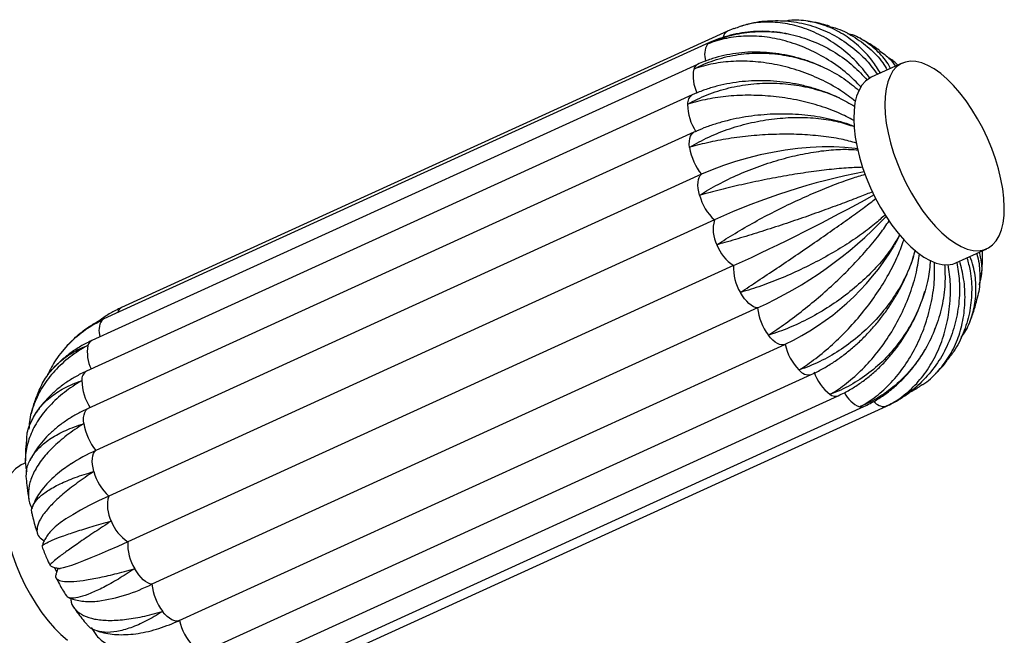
# Paper-space layout '_Dimétrica' of a CAD drawing. Header units: millimetres. Extents: x -334 to 334, y -315 to 1491.
# Tile 6 of 7: x 44 to 334, y 3 to 184. Entities that reach past the tile are written whole.
import ezdxf

# ---------------------------------------------------------------- set-up
doc = ezdxf.new("R2010")
doc.units = ezdxf.units.MM

psp = doc.layouts.new('_Dimétrica')

# ---------------------------------------------------------------- linework, layer by layer
at = {"color": 7, "linetype": 'Continuous', "lineweight": 25}
for p, q in [((257.85, 182.75), (255.69, 182.1)), ((252.03, 180.72), (73.81, 99.46)), ((253.95, 181.5), (252.03, 180.72)), ((246.77, 177.37), (68.55, 96.11)), ((243.25, 170.98), (65.03, 89.73)), ((303.49, 171.34), (294.36, 167.18)), ((302.23, 170.77), (301.59, 171.34)), ((241.69, 162), (63.47, 80.75)), ((285.14, 161.03), (284.94, 161.11)), ((242.21, 151.03), (63.99, 69.78)), ((244.45, 138.64), (66.23, 57.39)), ((248.22, 125.21), (70, 43.96)), ((319.25, 112.58), (328.38, 116.75)), ((327.04, 116.14), (327.03, 115.5)), ((253.85, 111.81), (75.63, 30.55)), ((260.95, 99.34), (82.72, 18.08)), ((313.02, 92.99), (313.16, 93.34)), ((323.36, 95.29), (323.47, 95.57)), ((90.71, 7.36), (268.93, 88.61)), ((269.03, 88.66), (268.93, 88.61)), ((54.61, 82.52), (54.03, 81.91)), ((98.52, -1.5), (276.74, 79.75)), ((313.25, 80), (313.52, 80.27)), ((106.46, -7.73), (284.68, 73.52)), ((114, -10.91), (292.22, 70.34)), ((120.62, -10.82), (298.84, 70.43)), ((47.21, 55.2), (46.76, 54.36)), ((45.6, 53.76), (44.26, 53.15)), ((90.81, 7.4), (90.71, 7.36))]:
    psp.add_line(p, q, dxfattribs=at)
at = {"color": 8, "linetype": 'Continuous', "lineweight": 25}
psp.add_line((298.84, 70.43), (298.61, 70.35), dxfattribs=at)
at = {"color": 8, "linetype": 'Continuous', "lineweight": 25, "flags": 128}
for points in [[(246.19, 176.94), (246.61, 177.28), (246.77, 177.37)], [(240.92, 146.55), (240.84, 147.5), (240.85, 148.38), (240.96, 149.16), (241.16, 149.83), (241.45, 150.38), (241.83, 150.79), (242.21, 151.03)], [(67.97, 95.68), (68.39, 96.03), (68.55, 96.11)], [(268.93, 88.61), (268.54, 88.49), (267.98, 88.46), (267.38, 88.6), (266.75, 88.87), (266.09, 89.3), (265.42, 89.85), (264.75, 90.53), (264.1, 91.32)], [(62.7, 65.29), (62.62, 66.25), (62.63, 67.12), (62.74, 67.91), (62.94, 68.58), (63.23, 69.13), (63.61, 69.54), (63.99, 69.78)], [(90.71, 7.36), (90.32, 7.23), (89.76, 7.21), (89.16, 7.34), (88.53, 7.62), (87.87, 8.04), (87.2, 8.6), (86.53, 9.28), (85.88, 10.07)]]:
    psp.add_lwpolyline(points, dxfattribs=at)
at = {"color": 7, "linetype": 'Continuous', "lineweight": 25, "flags": 128}
for points in [[(317.08, 119.8), (318.97, 118.46), (320.82, 117.41), (322.62, 116.67), (324.34, 116.26), (325.96, 116.17), (327.46, 116.41), (328.83, 116.98), (330.05, 117.86), (331.1, 119.04), (331.98, 120.52), (332.66, 122.28), (333.15, 124.29), (333.44, 126.53), (333.52, 128.98), (333.4, 131.61), (333.07, 134.38), (332.54, 137.26), (331.82, 140.23), (330.91, 143.23), (329.82, 146.25), (328.58, 149.24), (327.18, 152.17), (325.65, 155.01), (324.01, 157.72), (322.27, 160.26), (320.46, 162.62), (318.6, 164.76), (316.7, 166.65), (314.8, 168.28), (312.91, 169.63), (311.05, 170.68), (309.25, 171.41), (307.53, 171.83), (305.91, 171.91), (304.41, 171.67), (303.04, 171.11), (301.82, 170.23), (300.77, 169.04), (299.9, 167.56), (299.21, 165.81), (298.72, 163.8), (298.43, 161.55), (298.35, 159.1), (298.47, 156.48), (298.8, 153.71), (299.33, 150.83), (300.05, 147.86), (300.96, 144.85), (302.05, 141.84), (303.3, 138.84), (304.69, 135.91), (306.22, 133.08), (307.86, 130.37), (309.6, 127.82), (311.41, 125.47), (313.28, 123.33), (315.17, 121.43), (317.08, 119.8)], [(294.36, 167.18), (293.91, 166.95), (292.69, 166.07), (291.64, 164.88), (290.77, 163.4), (290.08, 161.64), (289.59, 159.63), (289.3, 157.39), (289.22, 154.94), (289.34, 152.32), (289.67, 149.55), (290.2, 146.66), (290.92, 143.7), (291.83, 140.69), (292.92, 137.67), (294.17, 134.68), (295.56, 131.75), (297.09, 128.92), (298.73, 126.21), (300.47, 123.66), (302.28, 121.3), (304.15, 119.17), (306.04, 117.27), (307.95, 115.64), (309.84, 114.29), (311.69, 113.25), (313.49, 112.51), (315.21, 112.1), (316.83, 112.01), (318.34, 112.25), (319.25, 112.58)], [(290.3, 146.18), (289.69, 146.26), (286.6, 146.56), (283.33, 146.71), (279.91, 146.69), (276.37, 146.52), (272.74, 146.2), (269.05, 145.72), (265.34, 145.1), (261.64, 144.33), (257.98, 143.43), (254.4, 142.4), (250.94, 141.25), (247.61, 139.99), (244.45, 138.64)], [(243.87, 132.46), (243.62, 133.51), (243.46, 134.51), (243.39, 135.45), (243.42, 136.31), (243.54, 137.08), (243.76, 137.73), (244.06, 138.25), (244.45, 138.64)], [(260.95, 99.34), (260.35, 99.44), (259.72, 99.7), (259.06, 100.1), (258.39, 100.63), (257.73, 101.29), (257.07, 102.06), (256.45, 102.93), (255.87, 103.88)], [(65.65, 51.21), (65.4, 52.25), (65.24, 53.25), (65.17, 54.19), (65.2, 55.06), (65.32, 55.82), (65.54, 56.47), (65.84, 57), (66.23, 57.39)], [(44.26, 53.15), (43.81, 52.92), (42.59, 52.04), (41.54, 50.85), (40.67, 49.37), (39.98, 47.62), (39.49, 45.61), (39.2, 43.36), (39.12, 40.91), (39.24, 38.29), (39.57, 35.52), (40.1, 32.64), (40.82, 29.67), (41.73, 26.66), (42.82, 23.65), (44.07, 20.65), (45.46, 17.72), (46.99, 14.89), (48.63, 12.18), (50.37, 9.63), (52.18, 7.28), (54.05, 5.14), (55.94, 3.24), (57.85, 1.61)], [(70, 43.96), (67.03, 42.56), (64.26, 41.18), (61.72, 39.83), (59.43, 38.52), (57.41, 37.26), (55.68, 36.07), (54.25, 34.94), (53.14, 33.9), (52.85, 33.58)], [(75.63, 30.55), (72.64, 29.2), (69.82, 27.95), (67.19, 26.81), (64.77, 25.8), (62.59, 24.92), (60.67, 24.17), (59.02, 23.58), (57.66, 23.13), (56.6, 22.84), (55.86, 22.71), (55.59, 22.7)], [(54.05, 22.98), (54.59, 21.89), (54.69, 21.7)], [(82.72, 18.08), (82.13, 18.19), (81.5, 18.44), (80.84, 18.84), (80.17, 19.37), (79.51, 20.03), (78.85, 20.81), (78.23, 21.67), (77.65, 22.62)]]:
    psp.add_lwpolyline(points, dxfattribs=at)
at = {"color": 8, "linetype": 'Continuous', "lineweight": 25}
for centre, radius, start, end in [((253.22, 178.6), 2.43, 119.2854, 169.8398), ((251.2, 173.88), 5.87, 148.5998, 198.491), ((244.23, 169.05), 2.17, 117.0189, 166.1433), ((253.02, 167.5), 11.08, 169.2309, 206.266), ((243.26, 159.51), 2.95, 122.1441, 185.8706), ((74.86, 97.47), 2.25, 117.8178, 166.7548), ((72.96, 92.64), 5.84, 148.5563, 198.1814), ((74.78, 86.25), 11.07, 169.2178, 206.1292), ((66.01, 87.8), 2.17, 116.9673, 166.1469), ((65.04, 78.25), 2.95, 122.1977, 185.8633), ((275.98, 83.27), 3.6, 217.0727, 282.0955), ((283.84, 75.95), 2.57, 232.4225, 289.1639), ((294.35, 78.39), 8.82, 207.0481, 247.4867), ((291.45, 72.1), 1.91, 255.4377, 293.5883), ((298.3, 74.39), 4.06, 218.5289, 274.4201)]:
    psp.add_arc(centre, radius, start, end, dxfattribs=at)
at = {"color": 7, "linetype": 'Continuous', "lineweight": 25}
for centre, radius, start, end in [((255.14, 159.36), 14.81, 180.5851, 213.5038), ((257.01, 148.98), 16.27, 188.5992, 219.4598), ((328.97, -50.51), 193.39, 100.9336, 114.679), ((258.53, 136.33), 15.16, 194.762, 227.1595), ((11.03, 646.09), 586.88, 294.44015, 298.95481), ((257.77, 122.5), 9.92, 164.1225, 207.5361), ((211.24, 209.13), 120.52, 294.3579, 316.5391), ((260.23, 121.91), 11.95, 199.5649, 237.7249), ((237.32, 156.08), 74.5, 295.1921, 328.8924), ((267.55, 111.07), 13.72, 176.9399, 211.6456), ((276.88, 100.99), 16.02, 185.9012, 217.0914), ((284.51, 92.13), 15.86, 192.6571, 224.0606), ((290.21, 84.6), 13.31, 197.9429, 233.376), ((76.92, 78.1), 14.81, 180.5851, 213.5038), ((78.79, 67.73), 16.27, 188.5992, 219.4598), ((89.7, 5.11), 57.31, 114.18, 122.7572), ((80.31, 55.07), 15.16, 194.762, 227.1595), ((79.55, 41.24), 9.92, 164.1225, 207.5361), ((82.01, 40.66), 11.95, 199.5649, 237.7249), ((89.33, 29.82), 13.72, 176.9399, 211.6456), ((60.03, 62.6), 49.96, 277.8661, 297.0099), ((98.66, 19.73), 16.02, 185.9012, 217.0914), ((106.29, 10.88), 15.86, 192.6571, 224.0606)]:
    psp.add_arc(centre, radius, start, end, dxfattribs=at)
for points, knots in [([(293.98, 166.97), (292.86, 168.41), (290.35, 171.63), (285.73, 175.71), (280.4, 179.23), (274.78, 181.73), (268.94, 183.21), (263.19, 183.55), (258.1, 183), (255.2, 181.88), (253.99, 181.41)], [0, 0, 0, 0, 0.109435, 0.244017, 0.374855, 0.509491, 0.640592, 0.775513, 0.906611, 1, 1, 1, 1]), ([(257.86, 182.72), (258, 182.77), (260.17, 183.52), (264.56, 183.92), (270.87, 183.81), (277.03, 182.45), (282.95, 180.02), (288.32, 176.56), (292.86, 172.54), (295.17, 169.41), (296.19, 168.01)], [0, 0, 0, 0, 0.010338, 0.15837, 0.302229, 0.450278, 0.593848, 0.741586, 0.885106, 1, 1, 1, 1]), ([(297.07, 168.41), (296.32, 169.63), (294.45, 172.64), (290.72, 176.51), (286.09, 180.02), (281.08, 182.49), (275.78, 183.79), (271.72, 184.17), (269.49, 183.75), (269.06, 183.66)], [0, 0, 0, 0, 0.115319, 0.285682, 0.451305, 0.621736, 0.787692, 0.958483, 1, 1, 1, 1]), ([(282.11, 182.21), (281.37, 182.43), (279.49, 182.99), (277.36, 183.45), (275.96, 183.61), (275.76, 183.64)], [0, 0, 0, 0, 0.354262, 0.906307, 1, 1, 1, 1]), ([(246.19, 176.94), (246.23, 176.96), (248.15, 177.9), (252.18, 179.44), (258.5, 180.65), (265.05, 180.76), (271.53, 179.77), (277.89, 177.69), (283.8, 174.61), (289.04, 170.83), (291.86, 167.78), (293.18, 166.35)], [0, 0, 0, 0, 0.002551, 0.127881, 0.256848, 0.38218, 0.511162, 0.636242, 0.764952, 0.889989, 1, 1, 1, 1]), ([(264.65, 180.58), (264.17, 180.62), (262.53, 180.75), (259.74, 180.65), (256.3, 180.28), (252.94, 179.59), (249.75, 178.63), (247.74, 177.78), (246.77, 177.37)], [0, 0, 0, 0, 0.07703, 0.265339, 0.453139, 0.640432, 0.827249, 1, 1, 1, 1]), ([(270.02, 179.91), (268.92, 180.12), (267.37, 180.41), (265.8, 180.5), (265.34, 180.53)], [0, 0, 0, 0, 0.7058364, 1, 1, 1, 1]), ([(282.08, 182.13), (282.65, 181.99), (285.11, 181.42), (289.13, 179.33), (293.83, 175.89), (297.19, 172.46), (298.64, 170.04), (299.07, 169.32)], [0, 0, 0, 0, 0.080937, 0.347759, 0.622325, 0.889054, 1, 1, 1, 1]), ([(300.06, 169.78), (299.93, 170.02), (298.98, 171.92), (296.53, 174.69), (292.7, 177.81), (289.58, 179.55), (287.69, 179.94), (287.39, 180)], [0, 0, 0, 0, 0.045584, 0.347613, 0.641241, 0.94339, 1, 1, 1, 1]), ([(291.4, 164.28), (290.07, 165.64), (287.14, 168.61), (281.92, 172.34), (276.03, 175.53), (269.9, 177.8), (263.64, 179.13), (257.53, 179.45), (251.64, 178.78), (247.99, 177.68), (246.23, 176.95), (246.19, 176.94)], [0, 0, 0, 0, 0.107344, 0.235865, 0.360812, 0.489384, 0.614582, 0.743426, 0.868621, 0.997452, 1, 1, 1, 1]), ([(296.72, 175.16), (295.67, 175.87), (293.85, 177.1), (291.91, 178.12), (291.1, 178.55)], [0, 0, 0, 0, 0.583306, 1, 1, 1, 1]), ([(242.13, 169.57), (242.17, 169.59), (244.04, 170.6), (248.02, 172.31), (254.34, 173.89), (261, 174.47), (267.68, 174.02), (274.32, 172.57), (280.58, 170.17), (286.19, 167.09), (289.3, 164.51), (290.74, 163.31)], [0, 0, 0, 0, 0.002554, 0.128003, 0.257092, 0.382543, 0.511648, 0.636846, 0.765679, 0.890834, 1, 1, 1, 1]), ([(279.5, 170.46), (278.67, 170.82), (276.71, 171.67), (273.49, 172.72), (269.9, 173.63), (266.26, 174.24), (262.61, 174.57), (258.98, 174.61), (255.4, 174.36), (251.88, 173.81), (248.47, 172.97), (245.59, 172.01), (243.9, 171.27), (243.25, 170.98)], [0, 0, 0, 0, 0.06992, 0.166919, 0.263934, 0.360947, 0.457933, 0.554859, 0.651681, 0.748349, 0.844804, 0.940987, 1, 1, 1, 1]), ([(296.67, 175.08), (297.82, 174.29), (299.68, 172.99), (301.01, 171.15), (301.52, 170.44)], [0, 0, 0, 0, 0.614099, 1, 1, 1, 1]), ([(289.72, 160.09), (288.29, 161.19), (285.13, 163.62), (279.54, 166.64), (273.27, 169.19), (266.8, 170.94), (260.22, 171.89), (253.84, 172), (247.73, 171.27), (243.97, 170.25), (242.16, 169.58), (242.13, 169.57)], [0, 0, 0, 0, 0.1063454, 0.2350105, 0.3600967, 0.488813, 0.6141507, 0.7431392, 0.868474, 0.9974487, 1, 1, 1, 1]), ([(302.16, 170.73), (301.43, 171.51), (300.64, 172.35), (299.58, 172.78), (299.5, 172.81)], [0, 0, 0, 0, 0.9260923, 1, 1, 1, 1]), ([(240.33, 159.21), (240.37, 159.23), (242.19, 160.29), (246.09, 162.17), (252.36, 164.17), (259.02, 165.33), (265.74, 165.6), (272.48, 165), (278.88, 163.55), (284.7, 161.43), (287.97, 159.5), (289.51, 158.6)], [0, 0, 0, 0, 0.002549, 0.127762, 0.256608, 0.381823, 0.510684, 0.635647, 0.764237, 0.889156, 1, 1, 1, 1]), ([(284.47, 161.31), (283.64, 161.69), (281.68, 162.56), (278.47, 163.66), (274.88, 164.66), (271.22, 165.42), (267.52, 165.93), (263.79, 166.19), (260.08, 166.19), (256.4, 165.95), (252.78, 165.44), (249.24, 164.69), (245.82, 163.68), (243.33, 162.73), (241.98, 162.13), (241.69, 162)], [0, 0, 0, 0, 0.061939, 0.144916, 0.227907, 0.310921, 0.393971, 0.477071, 0.560235, 0.643479, 0.726808, 0.810217, 0.893676, 0.977124, 1, 1, 1, 1]), ([(289.26, 154.46), (287.78, 155.24), (284.52, 156.97), (278.77, 159), (272.31, 160.63), (265.66, 161.62), (258.91, 161.99), (252.35, 161.72), (246.08, 160.82), (242.22, 159.82), (240.37, 159.22), (240.33, 159.21)], [0, 0, 0, 0, 0.106567, 0.2352, 0.360255, 0.48894, 0.614246, 0.743203, 0.868507, 0.997449, 1, 1, 1, 1]), ([(240.92, 146.55), (240.96, 146.57), (242.74, 147.67), (246.54, 149.71), (252.68, 152.15), (259.22, 153.97), (265.84, 155.08), (272.49, 155.5), (278.83, 155.19), (284.61, 154.28), (287.87, 153.18), (289.41, 152.66)], [0, 0, 0, 0, 0.002547, 0.127663, 0.25641, 0.381528, 0.51029, 0.635156, 0.763647, 0.88847, 1, 1, 1, 1]), ([(289.41, 152.69), (288.9, 152.88), (287.35, 153.49), (284.57, 154.31), (281.11, 155.13), (277.55, 155.75), (273.92, 156.17), (270.24, 156.38), (266.53, 156.39), (262.82, 156.2), (259.14, 155.81), (255.5, 155.23), (251.94, 154.44), (248.47, 153.46), (245.2, 152.34), (243.18, 151.45), (242.21, 151.03)], [0, 0, 0, 0, 0.0359664, 0.1110462, 0.1859572, 0.2606734, 0.3352097, 0.4096057, 0.4839142, 0.5581957, 0.6325127, 0.7069114, 0.7814584, 0.8562189, 0.9312527, 1, 1, 1, 1]), ([(290.04, 147.84), (288.57, 148.24), (285.35, 149.1), (279.64, 149.94), (273.23, 150.43), (266.58, 150.47), (259.8, 150.09), (253.18, 149.31), (246.81, 148.14), (242.86, 147.13), (240.96, 146.56), (240.92, 146.55)], [0, 0, 0, 0, 0.1076663, 0.2361411, 0.3610425, 0.4895686, 0.614721, 0.7435188, 0.8686684, 0.9974525, 1, 1, 1, 1]), ([(243.87, 132.46), (243.91, 132.49), (245.64, 133.61), (249.34, 135.77), (255.28, 138.66), (261.6, 141.16), (267.98, 143.19), (274.36, 144.72), (280.42, 145.67), (285.92, 146.11), (289, 145.94), (290.46, 145.86)], [0, 0, 0, 0, 0.002547, 0.127678, 0.256439, 0.381572, 0.510348, 0.635229, 0.763734, 0.888571, 1, 1, 1, 1]), ([(291.91, 140.7), (290.54, 140.66), (287.53, 140.58), (282.1, 140.07), (275.94, 139.29), (269.49, 138.27), (262.83, 137.02), (256.27, 135.62), (249.87, 134.09), (245.86, 133.02), (243.91, 132.47), (243.87, 132.46)], [0, 0, 0, 0, 0.107975, 0.236406, 0.361264, 0.489745, 0.614854, 0.743608, 0.868714, 0.997453, 1, 1, 1, 1]), ([(248.97, 117.91), (249, 117.93), (250.69, 119.05), (254.28, 121.31), (259.99, 124.6), (265.99, 127.79), (272, 130.72), (277.95, 133.38), (283.54, 135.64), (288.55, 137.46), (291.3, 138.27), (292.59, 138.65)], [0, 0, 0, 0, 0.002549, 0.127792, 0.256669, 0.381913, 0.510805, 0.635797, 0.764418, 0.889367, 1, 1, 1, 1]), ([(294.78, 133.5), (293.57, 133.02), (290.93, 131.96), (285.99, 130.08), (280.28, 127.98), (274.19, 125.82), (267.8, 123.66), (261.4, 121.58), (255.06, 119.64), (251, 118.47), (249.01, 117.92), (248.97, 117.91)], [0, 0, 0, 0, 0.1075816, 0.2360687, 0.3609818, 0.4895201, 0.6146844, 0.7434945, 0.868656, 0.9974523, 1, 1, 1, 1]), ([(255.87, 103.88), (255.9, 103.9), (257.56, 105), (261.05, 107.31), (266.48, 110.95), (272.11, 114.75), (277.64, 118.53), (283.03, 122.26), (287.99, 125.78), (292.34, 128.93), (294.64, 130.69), (295.71, 131.51)], [0, 0, 0, 0, 0.00255, 0.127848, 0.256781, 0.38208, 0.511028, 0.636075, 0.764752, 0.889755, 1, 1, 1, 1]), ([(298.44, 126.71), (297.46, 125.81), (295.3, 123.83), (291.04, 120.63), (285.95, 117.25), (280.36, 114), (274.36, 110.92), (268.22, 108.16), (262, 105.76), (257.93, 104.46), (255.91, 103.89), (255.87, 103.88)], [0, 0, 0, 0, 0.106486, 0.23513, 0.360197, 0.488893, 0.614211, 0.743179, 0.868495, 0.997449, 1, 1, 1, 1]), ([(264.1, 91.32), (264.13, 91.34), (265.77, 92.4), (269.16, 94.73), (274.32, 98.63), (279.52, 102.94), (284.51, 107.45), (289.24, 112.13), (293.45, 116.75), (297.04, 121.12), (298.8, 123.74), (299.63, 124.98)], [0, 0, 0, 0, 0.002548, 0.127704, 0.256492, 0.38165, 0.510453, 0.635359, 0.763891, 0.888753, 1, 1, 1, 1]), ([(302.72, 120.84), (301.99, 119.57), (300.39, 116.76), (296.91, 112.38), (292.55, 107.85), (287.58, 103.6), (282.08, 99.67), (276.28, 96.25), (270.24, 93.4), (266.19, 91.95), (264.14, 91.33), (264.1, 91.32)], [0, 0, 0, 0, 0.1069415, 0.2355208, 0.3605235, 0.489154, 0.6144081, 0.7433105, 0.8685618, 0.9974504, 1, 1, 1, 1]), ([(273.11, 81.1), (273.14, 81.12), (274.77, 82.13), (278.08, 84.42), (282.96, 88.48), (287.73, 93.16), (292.14, 98.23), (296.16, 103.66), (299.57, 109.19), (302.29, 114.55), (303.46, 117.88), (304.01, 119.45)], [0, 0, 0, 0, 0.0025467, 0.1276572, 0.256398, 0.3815103, 0.5102659, 0.6351267, 0.7636112, 0.8884284, 1, 1, 1, 1]), ([(301.23, 117.81), (301.34, 117.99), (301.93, 118.97), (302.41, 119.95), (302.8, 120.76)], [0, 0, 0, 0, 0.1833, 1, 1, 1, 1]), ([(307.28, 116.3), (306.82, 114.72), (305.83, 111.23), (303.19, 105.88), (299.64, 100.41), (295.36, 95.32), (290.41, 90.67), (285.01, 86.69), (279.22, 83.41), (275.2, 81.78), (273.15, 81.12), (273.11, 81.1)], [0, 0, 0, 0, 0.107714, 0.236182, 0.361076, 0.489596, 0.614741, 0.743532, 0.868675, 0.997453, 1, 1, 1, 1]), ([(276.74, 79.75), (277.31, 80.02), (278.93, 80.79), (281.54, 82.24), (284.54, 84.19), (287.45, 86.36), (290.24, 88.74), (292.9, 91.32), (295.4, 94.07), (297.74, 96.98), (299.9, 100.02), (301.86, 103.17), (303.61, 106.42), (305.12, 109.75), (306.2, 112.5), (306.68, 114.14), (306.83, 114.64)], [0, 0, 0, 0, 0.042476, 0.119487, 0.196449, 0.27338, 0.350252, 0.427068, 0.503846, 0.580618, 0.65742, 0.734283, 0.811244, 0.888338, 0.965596, 1, 1, 1, 1]), ([(282.27, 73.91), (282.3, 73.93), (283.93, 74.87), (287.19, 77.08), (291.82, 81.19), (296.17, 86.08), (300.01, 91.51), (303.32, 97.44), (305.91, 103.59), (307.76, 109.64), (308.3, 113.48), (308.56, 115.29)], [0, 0, 0, 0, 0.002548, 0.127718, 0.256521, 0.381694, 0.510511, 0.635432, 0.763978, 0.888855, 1, 1, 1, 1]), ([(311.79, 113.34), (311.61, 111.55), (311.22, 107.61), (309.45, 101.58), (306.74, 95.44), (303.17, 89.74), (298.81, 84.55), (293.83, 80.11), (288.31, 76.47), (284.36, 74.67), (282.31, 73.93), (282.27, 73.91)], [0, 0, 0, 0, 0.107741, 0.236205, 0.361096, 0.489611, 0.614753, 0.74354, 0.868679, 0.997453, 1, 1, 1, 1]), ([(309.4, 76.79), (309.44, 76.81), (311.11, 77.72), (313.81, 80.37), (317.32, 84.73), (319.86, 89.87), (321.5, 95.58), (322.1, 101.64), (321.81, 107.58), (320.85, 111.38), (320.41, 113.11)], [0, 0, 0, 0, 0.003677, 0.151919, 0.295984, 0.444243, 0.588017, 0.735964, 0.879689, 1, 1, 1, 1]), ([(322.52, 114.07), (322.87, 112.8), (323.8, 109.45), (324.07, 103.96), (323.44, 97.77), (321.62, 91.93), (319.35, 87.24), (317.35, 84.83), (316.65, 83.98)], [0, 0, 0, 0, 0.120516, 0.316962, 0.507944, 0.704468, 0.895834, 1, 1, 1, 1]), ([(320.81, 90.68), (320.93, 90.83), (322.19, 92.29), (323.65, 95.65), (325.09, 100.69), (325.3, 106.08), (324.76, 110.75), (323.76, 113.53), (323.41, 114.48)], [0, 0, 0, 0, 0.023305, 0.243174, 0.456392, 0.675799, 0.888943, 1, 1, 1, 1]), ([(325.37, 115.37), (325.4, 115.31), (326.08, 113.44), (326.36, 109.65), (326.36, 105.11), (325.59, 102.53), (325.34, 101.71)], [0, 0, 0, 0, 0.015184, 0.420304, 0.814156, 1, 1, 1, 1]), ([(326.11, 106.23), (326.33, 106.9), (327.02, 108.98), (327.08, 112.22), (326.44, 114.75), (326.19, 115.75)], [0, 0, 0, 0, 0.224821, 0.694442, 1, 1, 1, 1]), ([(326.79, 109.13), (326.85, 109.61), (327.07, 111.39), (327.18, 113.52), (327.14, 115.16), (327.13, 115.5)], [0, 0, 0, 0, 0.229173, 0.839715, 1, 1, 1, 1]), ([(290.97, 70.25), (291, 70.26), (292.65, 71.13), (295.88, 73.22), (300.3, 77.26), (304.27, 82.18), (307.59, 87.74), (310.24, 93.9), (312.05, 100.35), (313.06, 106.73), (313.02, 110.82), (313, 112.73)], [0, 0, 0, 0, 0.002552, 0.127914, 0.256914, 0.382279, 0.511293, 0.636406, 0.765149, 0.890217, 1, 1, 1, 1]), ([(315.95, 112.13), (316.04, 110.25), (316.23, 106.12), (315.28, 99.78), (313.36, 93.28), (310.48, 87.24), (306.68, 81.71), (302.14, 76.96), (296.9, 73.04), (293.04, 71.08), (291.01, 70.26), (290.97, 70.25)], [0, 0, 0, 0, 0.106833, 0.235428, 0.360446, 0.489092, 0.614361, 0.743279, 0.868546, 0.99745, 1, 1, 1, 1]), ([(319.51, 112.74), (319.82, 110.92), (320.5, 106.87), (320.27, 100.59), (319.05, 94.08), (316.78, 87.97), (313.51, 82.35), (309.37, 77.47), (304.41, 73.37), (300.65, 71.26), (298.65, 70.37), (298.61, 70.35)], [0, 0, 0, 0, 0.104804, 0.233691, 0.358993, 0.487931, 0.613485, 0.742696, 0.868247, 0.997444, 1, 1, 1, 1]), ([(298.61, 70.35), (298.64, 70.36), (300.31, 71.15), (303.55, 73.1), (307.81, 76.96), (311.48, 81.72), (314.36, 87.18), (316.44, 93.26), (317.57, 99.68), (317.86, 106.06), (317.29, 110.17), (317.03, 112.09)], [0, 0, 0, 0, 0.002552, 0.127946, 0.256978, 0.382373, 0.51142, 0.636564, 0.765339, 0.890438, 1, 1, 1, 1]), ([(284.68, 73.52), (285.27, 73.8), (286.9, 74.57), (289.48, 76.06), (292.37, 78.05), (295.14, 80.29), (297.76, 82.77), (300.21, 85.48), (302.47, 88.38), (304.53, 91.46), (306.38, 94.7), (307.98, 98.08), (309.26, 101.27), (309.88, 103.36), (310.15, 104.25)], [0, 0, 0, 0, 0.050352, 0.137882, 0.225604, 0.313605, 0.401819, 0.490189, 0.57867, 0.66723, 0.755849, 0.844516, 0.933227, 1, 1, 1, 1]), ([(323.59, 95.84), (323.64, 95.97), (324.18, 97.21), (324.81, 99.16), (325.28, 101), (325.45, 101.68)], [0, 0, 0, 0, 0.070039, 0.657192, 1, 1, 1, 1]), ([(73.81, 99.46), (73.2, 99.18), (71.58, 98.4), (69.25, 97.05), (67.63, 95.85), (66.92, 95.31)], [0, 0, 0, 0, 0.249612, 0.668842, 1, 1, 1, 1]), ([(67.97, 95.68), (67.94, 95.66), (66.02, 94.72), (62.36, 92.51), (57.73, 88.39), (54.08, 83.91), (52.51, 80.63), (51.81, 79.17)], [0, 0, 0, 0, 0.005282, 0.264763, 0.531774, 0.791259, 1, 1, 1, 1]), ([(59.41, 89.88), (60.57, 90.96), (63.09, 93.31), (66.19, 94.93), (67.94, 95.67), (67.97, 95.68)], [0, 0, 0, 0, 0.4532916, 0.9893953, 1, 1, 1, 1]), ([(68.55, 96.11), (67.95, 95.82), (66.33, 95.05), (64.54, 94.04), (63.43, 93.23), (63.23, 93.09)], [0, 0, 0, 0, 0.3280333, 0.8789748, 1, 1, 1, 1]), ([(59.39, 89.9), (58.88, 89.39), (57.63, 88.17), (56.54, 86.81), (55.91, 86.01)], [0, 0, 0, 0, 0.41633, 1, 1, 1, 1]), ([(63.91, 88.32), (63.87, 88.3), (62, 87.29), (58.46, 84.99), (54.01, 80.94), (50.43, 76.28), (47.96, 71.22), (46.64, 66.94), (46.56, 64.4), (46.54, 63.67)], [0, 0, 0, 0, 0.003715, 0.186205, 0.37399, 0.556483, 0.744289, 0.926415, 1, 1, 1, 1]), ([(49.31, 74.6), (49.95, 75.99), (51.31, 78.96), (54.58, 82.76), (58.75, 86.02), (62.07, 87.64), (63.87, 88.3), (63.91, 88.32)], [0, 0, 0, 0, 0.226725, 0.485229, 0.736411, 0.994887, 1, 1, 1, 1]), ([(65.03, 89.73), (64.43, 89.44), (62.81, 88.67), (60.29, 87.2), (57.59, 85.24), (55.76, 83.74), (54.91, 82.83), (54.81, 82.73)], [0, 0, 0, 0, 0.1578908, 0.4279378, 0.6972124, 0.9653319, 1, 1, 1, 1]), ([(292.22, 70.34), (292.82, 70.63), (294.44, 71.4), (296.99, 72.9), (299.79, 74.88), (302.43, 77.14), (304.89, 79.63), (307.14, 82.36), (308.95, 84.89), (309.9, 86.58), (310.27, 87.23)], [0, 0, 0, 0, 0.081587, 0.219436, 0.357519, 0.495995, 0.634874, 0.774142, 0.913773, 1, 1, 1, 1]), ([(313.87, 80.61), (314.03, 80.78), (315.06, 81.78), (316.02, 82.88), (316.74, 83.87), (316.76, 83.89)], [0, 0, 0, 0, 0.157974, 0.981202, 1, 1, 1, 1]), ([(63.47, 80.75), (62.89, 80.47), (61.27, 79.7), (58.75, 78.26), (56.01, 76.36), (53.5, 74.26), (51.26, 71.96), (49.64, 70.01), (48.87, 68.78), (48.65, 68.43)], [0, 0, 0, 0, 0.0952231, 0.2645752, 0.4335753, 0.6016235, 0.7684315, 0.9337751, 1, 1, 1, 1]), ([(62.11, 77.95), (62.07, 77.93), (60.25, 76.87), (56.81, 74.54), (52.52, 70.65), (49.13, 66.37), (46.77, 61.89), (45.56, 57.27), (45.28, 53.69), (45.77, 51.72), (45.88, 51.25)], [0, 0, 0, 0, 0.003168, 0.158824, 0.318997, 0.474655, 0.634846, 0.790191, 0.950044, 1, 1, 1, 1]), ([(45.89, 60.77), (45.9, 61.01), (45.91, 62.76), (47.02, 65.78), (49.25, 69.68), (52.58, 73.05), (56.83, 75.88), (60.23, 77.33), (62.07, 77.94), (62.11, 77.95)], [0, 0, 0, 0, 0.032054, 0.226756, 0.416347, 0.611461, 0.801048, 0.996141, 1, 1, 1, 1]), ([(298.84, 70.43), (299.44, 70.72), (301.07, 71.49), (303.58, 72.99), (306.01, 74.69), (307.38, 75.93), (307.91, 76.4)], [0, 0, 0, 0, 0.184429, 0.494184, 0.803795, 1, 1, 1, 1]), ([(305.72, 74.58), (305.78, 74.61), (306.85, 75.13), (308.09, 75.85), (309.2, 76.66), (309.39, 76.8)], [0, 0, 0, 0, 0.045141, 0.832423, 1, 1, 1, 1]), ([(49.29, 74.6), (49.08, 74.1), (48.4, 72.49), (47.7, 70.35), (47.31, 68.7), (47.19, 68.21)], [0, 0, 0, 0, 0.241269, 0.777893, 1, 1, 1, 1]), ([(63.99, 69.78), (63.43, 69.51), (61.82, 68.76), (59.31, 67.38), (56.53, 65.57), (53.99, 63.58), (51.69, 61.44), (49.7, 59.14), (48.22, 57.11), (47.53, 55.79), (47.29, 55.33)], [0, 0, 0, 0, 0.076148, 0.218023, 0.360519, 0.50325, 0.645575, 0.786698, 0.925712, 1, 1, 1, 1]), ([(45.77, 49.08), (45.75, 50.07), (45.72, 52.18), (47.07, 55.29), (49.47, 58.32), (52.9, 61.05), (57.28, 63.42), (60.77, 64.71), (62.67, 65.28), (62.7, 65.29)], [0, 0, 0, 0, 0.151988, 0.322565, 0.488665, 0.659603, 0.825699, 0.996619, 1, 1, 1, 1]), ([(62.7, 65.29), (62.67, 65.27), (60.9, 64.17), (57.54, 61.86), (53.35, 58.24), (50.01, 54.47), (47.7, 50.74), (46.41, 47.05), (46.32, 43.62), (46.74, 41.31), (47.47, 40.3), (47.54, 40.21)], [0, 0, 0, 0, 0.002829, 0.141795, 0.284794, 0.423763, 0.566778, 0.705467, 0.848181, 0.986822, 1, 1, 1, 1]), ([(45.85, 60.77), (45.77, 60.07), (45.55, 58.07), (45.45, 55.94), (45.49, 54.51), (45.5, 54.4)], [0, 0, 0, 0, 0.331051, 0.944649, 1, 1, 1, 1]), ([(58.78, 53.34), (58.09, 52.88), (56.53, 51.85), (54.35, 50.1), (52.21, 48.09), (50.43, 46.04), (49.05, 43.98), (48.12, 42.29), (47.75, 41.22), (47.62, 40.85)], [0, 0, 0, 0, 0.131336, 0.300003, 0.471502, 0.644066, 0.790889, 0.928557, 1, 1, 1, 1]), ([(47.55, 38.73), (47.47, 38.92), (47.12, 39.73), (47.66, 41.33), (49.17, 43.41), (51.85, 45.53), (55.49, 47.56), (60.08, 49.49), (63.67, 50.65), (65.61, 51.2), (65.65, 51.21)], [0, 0, 0, 0, 0.05057, 0.205815, 0.365565, 0.521122, 0.68121, 0.836763, 0.996834, 1, 1, 1, 1]), ([(65.65, 51.21), (65.62, 51.19), (63.89, 50.07), (60.6, 47.81), (56.43, 44.54), (53.05, 41.39), (50.61, 38.51), (49.14, 35.91), (48.74, 33.72), (49.28, 31.95), (50.46, 31.18), (51.02, 30.81)], [0, 0, 0, 0, 0.0025366, 0.1271533, 0.2553861, 0.3800046, 0.508252, 0.63262, 0.7605974, 0.884922, 1, 1, 1, 1]), ([(45.76, 49.08), (45.82, 48.23), (45.99, 46.21), (46.34, 44.2), (46.54, 43.03)], [0, 0, 0, 0, 0.419268, 1, 1, 1, 1]), ([(47.44, 38.7), (47.49, 38.49), (47.83, 36.89), (48.38, 34.95), (48.96, 33.25), (49.07, 32.92)], [0, 0, 0, 0, 0.106822, 0.827178, 1, 1, 1, 1]), ([(50.49, 29.24), (50.47, 29.27), (50.37, 29.43), (51.26, 30.01), (53.18, 30.96), (56.25, 32.16), (60.2, 33.52), (65.02, 35.03), (68.72, 36.09), (70.71, 36.64), (70.75, 36.65)], [0, 0, 0, 0, 0.03384, 0.19182, 0.354385, 0.512683, 0.675592, 0.833886, 0.996778, 1, 1, 1, 1]), ([(70.75, 36.65), (70.71, 36.63), (69.03, 35.51), (65.78, 33.35), (61.56, 30.49), (58.02, 28.02), (55.31, 26.04), (53.52, 24.6), (52.66, 23.77), (52.8, 23.64), (52.84, 23.6)], [0, 0, 0, 0, 0.003065, 0.153619, 0.308543, 0.459099, 0.61404, 0.764295, 0.918909, 1, 1, 1, 1]), ([(52.93, 33.64), (52.76, 33.46), (52.27, 32.92), (51.57, 31.89), (50.87, 30.63), (50.56, 29.69), (50.42, 29.27)], [0, 0, 0, 0, 0.162584, 0.481764, 0.767387, 1, 1, 1, 1]), ([(50.41, 29.07), (50.83, 27.98), (51.54, 26.11), (52.39, 24.3), (52.74, 23.55)], [0, 0, 0, 0, 0.584833, 1, 1, 1, 1]), ([(52.84, 23.47), (52.97, 23.4), (53.46, 23.15), (54.33, 22.91), (55.19, 22.73), (55.61, 22.71), (55.72, 22.7)], [0, 0, 0, 0, 0.130239, 0.505516, 0.867354, 1, 1, 1, 1]), ([(54.55, 21.01), (54.47, 20.83), (54.17, 20.17), (54.74, 19.45), (56.26, 18.89), (58.83, 18.79), (62.35, 19.13), (66.68, 19.88), (71.78, 21.03), (75.59, 22.04), (77.61, 22.61), (77.65, 22.62)], [0, 0, 0, 0, 0.0496386, 0.1864681, 0.3194917, 0.4563757, 0.5896666, 0.7268401, 0.8601281, 0.9972869, 1, 1, 1, 1]), ([(55.2, 22.76), (55.04, 22.47), (54.75, 21.95), (54.56, 21.31), (54.48, 21.04)], [0, 0, 0, 0, 0.561674, 1, 1, 1, 1]), ([(77.65, 22.62), (77.62, 22.6), (75.96, 21.5), (72.73, 19.47), (68.39, 17.05), (64.59, 15.27), (61.49, 14.2), (59.19, 13.87), (57.86, 14.07), (57.64, 14.63), (57.57, 14.8)], [0, 0, 0, 0, 0.003109, 0.155859, 0.31304, 0.465792, 0.622992, 0.775436, 0.932305, 1, 1, 1, 1]), ([(54.51, 19.95), (54.83, 19.33), (55.74, 17.54), (56.79, 15.84), (57.46, 14.74)], [0, 0, 0, 0, 0.3521315, 1, 1, 1, 1]), ([(58.18, 14.17), (58.31, 14.11), (59, 13.77), (60.33, 13.41), (62.2, 13.06), (64.29, 12.95), (65.86, 12.97), (66.79, 13.1), (66.9, 13.12)], [0, 0, 0, 0, 0.0467009, 0.2438907, 0.45729, 0.6944598, 0.9615908, 1, 1, 1, 1]), ([(58.84, 13.9), (58.87, 13.52), (58.97, 12.18), (60.19, 10.46), (62.46, 8.76), (65.69, 7.73), (69.76, 7.32), (74.51, 7.57), (79.89, 8.45), (83.8, 9.45), (85.84, 10.06), (85.88, 10.07)], [0, 0, 0, 0, 0.054316, 0.190472, 0.322841, 0.459051, 0.591686, 0.728185, 0.860817, 0.9973, 1, 1, 1, 1]), ([(59.77, 11.23), (59.89, 11.05), (60.84, 9.62), (62.05, 8), (63.22, 6.65), (63.42, 6.42)], [0, 0, 0, 0, 0.107224, 0.845925, 1, 1, 1, 1]), ([(85.88, 10.07), (85.85, 10.05), (84.21, 8.99), (80.97, 7.11), (76.45, 5.14), (72.31, 4.02), (68.72, 3.77), (65.81, 4.48), (64.06, 5.41), (63.53, 6.33), (63.46, 6.45)], [0, 0, 0, 0, 0.003251, 0.162947, 0.327277, 0.486976, 0.651325, 0.810702, 0.974705, 1, 1, 1, 1]), ([(66.42, 4.42), (66.73, 4.3), (67.81, 3.9), (69.79, 3.51), (72.35, 3.21), (75.08, 3.2), (77.95, 3.46), (80.94, 3.98), (84.01, 4.78), (87.07, 5.81), (89.31, 6.72), (90.51, 7.26), (90.71, 7.36)], [0, 0, 0, 0, 0.044065, 0.150813, 0.261557, 0.376476, 0.495045, 0.616145, 0.738473, 0.860807, 0.976097, 1, 1, 1, 1]), ([(64.83, 5.3), (65.32, 4.5), (66.49, 2.58), (69.41, 0.32), (73.3, -1.48), (77.96, -2.45), (83.15, -2.58), (88.81, -1.86), (92.79, -0.83), (94.85, -0.17), (94.89, -0.15)], [0, 0, 0, 0, 0.105644, 0.251883, 0.402367, 0.5489, 0.699702, 0.846232, 0.997017, 1, 1, 1, 1])]:
    psp.add_open_spline(points, degree=3, knots=knots, dxfattribs=at)

doc.saveas('drawing.dxf')
